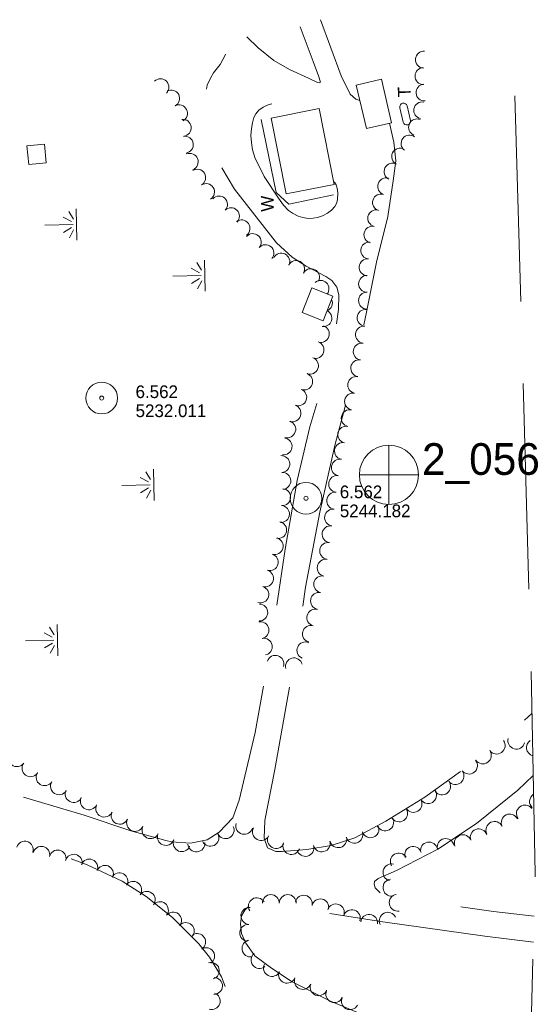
# Model space of a CAD drawing. Header units: feet. Extents: x 191259 to 192824, y 262512 to 264010.
# Tile 5 of 6: x 191900 to 192146, y 263409 to 263875. Entities that reach past the tile are written whole.
import ezdxf
from ezdxf.enums import TextEntityAlignment as Align

# ---------------------------------------------------------------- set-up
doc = ezdxf.new("R2010")
doc.units = ezdxf.units.FT
doc.header["$MEASUREMENT"] = 0
doc.linetypes.add('DGN Style 3', pattern=[136.13208, 97.2372, -38.89488])
doc.linetypes.add('DGN Style 6', pattern=[184.945154, 0.097237, -38.89488, 68.06604, -38.89488, 0.097237, -38.89488])
for name, color, linetype, lineweight in [('E_BLD', 251, 'Continuous', 13), ('E_BLD_Name', 231, 'Continuous', 0), ('E_DWY', 3, 'DGN Style 3', 0), ('E_LAND_Vegetation', 20, 'Continuous', 0), ('E_MAP_Limits', 20, 'DGN Style 3', 0), ('E_MAP_PassPoints', 43, 'Continuous', 0), ('E_MISCPROP_HvyLine', 251, 'Continuous', 13), ('E_MISCPROP_Railing', 43, 'Continuous', 0), ('E_WTR', 251, 'DGN Style 6', 0)]:
    doc.layers.add(name, color=color, linetype=linetype, lineweight=lineweight)
doc.styles.add('Style-IGR_FONT_0', font='IGR_FONT_0.shx')

# ---------------------------------------------------------------- blocks, each defined once
blk = doc.blocks.new('PP_3')
at = {"layer": 'E_MAP_PassPoints', "color": 43, "linetype": 'Continuous', "lineweight": 0}
for radius in [7.5, 0.96]:
    blk.add_circle((0, 0), radius, dxfattribs=at)
blk = doc.blocks.new('PHOTOC')
at = {"layer": 'E_MAP_Limits', "color": 3, "linetype": 'Continuous', "lineweight": 0}
for p, q in [((0.12, 14.06), (0.06, -13.8)), ((-13.79, 0.03), (14.12, 0.01))]:
    blk.add_line(p, q, dxfattribs=at)
blk.add_circle((0.17, 0.03), 14, dxfattribs=at)
blk = doc.blocks.new('WAL')
at = {"layer": 'E_MISCPROP_Railing', "color": 43, "linetype": 'Continuous', "lineweight": 0, "style": 'Style-IGR_FONT_0'}
blk.add_text('W', height=6, rotation=0.0001, dxfattribs=at).set_placement((-2.27, -0.34), align=Align.MIDDLE_LEFT)
blk = doc.blocks.new('MARSH')
at = {"layer": 'E_WTR', "color": 150, "linetype": 'Continuous', "lineweight": 0}
for p, q in [((0.03, 15.02), (0.03, 1.6)), ((-1.34, 2.37), (-3.54, 6.22)), ((1.46, 2.37), (3.66, 6.22)), ((-6.13, 3.53), (-2.44, 1.44)), ((6.25, 3.53), (2.56, 1.44)), ((-7.39, -0.05), (7.4, -0.05))]:
    blk.add_line(p, q, dxfattribs=at)
blk = doc.blocks.new('TK5')
at = {"layer": 'E_BLD', "color": 230, "linetype": 'Continuous', "lineweight": 0}
for p, q in [((8.74, 1.85), (1.64, 1.85)), ((1.73, -1.64), (8.76, -1.65))]:
    blk.add_line(p, q, dxfattribs=at)
for centre, start, end in [((1.75, 0.11), 93.5242, 269.5715), ((8.74, 0.1), 270.7061, 89.9567)]:
    blk.add_arc(centre, 1.75, start, end, dxfattribs=at)
blk = doc.blocks.new('TA')
at = {"layer": 'E_BLD_Name', "color": 230, "linetype": 'Continuous', "lineweight": 0, "style": 'Style-IGR_FONT_0'}
blk.add_text('T', height=6, rotation=0.0002, dxfattribs=at).set_placement((-1.95, 0.22), align=Align.MIDDLE_LEFT)

msp = doc.modelspace()

# ---------------------------------------------------------------- linework, layer by layer
at = {"layer": 'E_DWY', "color": 2, "linetype": 'DGN Style 3', "lineweight": 0, "flags": 128}
for points in [[(192042.02, 263874.87), (192051.69, 263848.24), (192055.94, 263839.6), (192058.75, 263837.33), (192060.59, 263836.63)], [(192007.14, 263866.71), (192012.42, 263861.53), (192019.94, 263855.6), (192027.3, 263851.24), (192036.21, 263847.23), (192040.57, 263845.11), (192041.37, 263845), (192041.94, 263845.25), (192041.03, 263848.32), (192038.54, 263855.16), (192032.31, 263871.49)], [(191971.45, 263486.09), (191980.38, 263485.37), (191988.3, 263486.99), (191994.05, 263490.54), (192000.46, 263497.33), (192003.53, 263505.74), (192011.07, 263537.7), (192019.32, 263583.76), (192025.17, 263624.43), (192030.87, 263657), (192036.93, 263682.3), (192042.53, 263700.64), (192048.06, 263721.54), (192050.52, 263737.78), (192050.59, 263744.7), (192049.62, 263748.35), (192047.32, 263751.47), (192044.56, 263753.35), (192035.17, 263758.3), (192028.61, 263762.55), (192021.2, 263769.28), (192001.2, 263794.65), (191993.53, 263807.67), (191988.49, 263820.17), (191987.08, 263829.89), (191987.17, 263838.59), (191988.4, 263843.84), (191989.83, 263847.15), (191991.35, 263849.68), (191994.48, 263853.75), (191996.96, 263858.35), (191997.02, 263858.54)], [(192048.17, 263798.23), (192048.67, 263797.96), (192049.42, 263796.73), (192049.92, 263795.21), (192050.22, 263792.98), (192050.08, 263789.67), (192049.51, 263787.9), (192048.7, 263786.45), (192047.24, 263784.72), (192045.32, 263783.35), (192042.98, 263782.15), (192040.6, 263781.35), (192038.51, 263781), (192036.2, 263780.83), (192033.62, 263781.25), (192031.42, 263781.98), (192028.67, 263783.34), (192026.89, 263784.66), (192024.5, 263787.16), (192022.04, 263790.46), (192015.28, 263800.73), (192013.04, 263805.22), (192011.12, 263809.21), (192009.81, 263813.25), (192009.3, 263816.76), (192009.03, 263820.09), (192009.29, 263823.48), (192009.71, 263826.05), (192010.48, 263828.53), (192011.33, 263830.27), (192012.86, 263832), (192014.83, 263833.51), (192017.25, 263834.65), (192019.52, 263835.23), (192022.83, 263835.64), (192025.17, 263835.61), (192027.97, 263835.01), (192030.17, 263834.28), (192032.54, 263833.22), (192035.58, 263831.73)], [(192074.62, 263825.91), (192076.66, 263816.88), (192077.57, 263808.09), (192076.37, 263798.69), (192073.78, 263781.84), (192068.52, 263760.18), (192063.67, 263736.58), (192056.68, 263703.09), (192048.7, 263673.45), (192041.71, 263641.94), (192034.92, 263606.49), (192029.89, 263573.21), (192020.38, 263520.31), (192015.58, 263496.13), (192015.26, 263487.81), (192016.92, 263483.24), (192020.88, 263481.44)], [(192020.88, 263481.44), (192023.76, 263481.41), (192035.45, 263482.35), (192047.04, 263484.24), (192058.18, 263487.86), (192072.84, 263495.82), (192091.4, 263507.2), (192116.4, 263525.15), (192133.06, 263538.94), (192142.02, 263546.65)], [(191769.04, 263537.87), (191775.7, 263535.32), (191788.47, 263531.16), (191807.06, 263527.6), (191835.8, 263522.77), (191870.65, 263515.83), (191899.74, 263507.61), (191930.13, 263498.7), (191952.28, 263491.27), (191968.8, 263486.67), (191971.45, 263486.09)], [(192142.63, 263517.45), (192135.32, 263510.53), (192115.86, 263494.66), (192097.52, 263482.48), (192078, 263472.51), (192069.21, 263468.72), (192067.57, 263467.31), (192067.44, 263465.93), (192067.89, 263464.2), (192070.2, 263461.83), (192071.8, 263460.9), (192092.73, 263457.31), (192123.87, 263453.14), (192143.04, 263450.81)], [(191857.51, 263301.28), (191857.67, 263302.78), (191833.83, 263305.97), (191838.22, 263344.13), (191839.07, 263346.13), (191840.67, 263347.35), (191843.11, 263347.9), (191899, 263341.62), (191912.94, 263339.96), (191921.25, 263339.78), (191929.9, 263340.53), (191937.02, 263341.86), (191946.12, 263345.47), (191953.85, 263349.38), (191963.84, 263354.42), (191971.24, 263358.74), (191980.06, 263364.98), (191987.06, 263371.78), (191991.47, 263379.19), (191995, 263388), (191997.84, 263399.1), (191998.66, 263408.36), (191997.86, 263414.64), (191995.15, 263422.21), (191989.45, 263431.53), (191984.35, 263437.81), (191971.96, 263450.29), (191959.54, 263460.11), (191948.13, 263467.36), (191931.49, 263475.11), (191915.16, 263481.26), (191895.15, 263487.18), (191864.24, 263495.52), (191842.29, 263500.2), (191825.09, 263503.3), (191811.2, 263504.53), (191796.34, 263505.06), (191781.7, 263504.87), (191774.88, 263503.57), (191770.25, 263501.81)], [(192142.7, 263438.5), (192119.73, 263441.47), (192071.47, 263448.26), (192030.11, 263454.52), (192014.84, 263456.36), (192010.07, 263456.14), (192007.7, 263455.21), (192006.08, 263453.67), (192004.56, 263451.05), (192004.14, 263447.17), (192004.61, 263442.69), (192006.59, 263438.1), (192010.92, 263432.11), (192018.79, 263426.21), (192028.5, 263419.81), (192046.73, 263410.6), (192083.38, 263395.49), (192107.87, 263381.44), (192140.63, 263363.6)]]:
    msp.add_lwpolyline(points, dxfattribs=at)
at = {"layer": 'E_LAND_Vegetation', "color": 94, "linetype": 'Continuous', "lineweight": 0}
for centre, radius, start, end in [((192090.91, 263855.99), 3.99, 85.1476, 265.1322), ((192090.69, 263848.18), 3.99, 89.3498, 269.3345), ((191966.23, 263842.94), 3.99, 314.1606, 134.1453), ((192091.17, 263840.4), 3.99, 94.1344, 274.1191), ((191971.32, 263837.62), 3.99, 297.7303, 117.715), ((192090.08, 263832), 3.99, 79.0024, 258.9871), ((191975.03, 263830.56), 3.99, 297.7303, 117.715), ((191976.81, 263823.75), 3.99, 275.9304, 95.9151), ((192087.65, 263823.97), 3.99, 67.4907, 247.4753), ((191977.77, 263815.75), 3.99, 278.3083, 98.293), ((192084.13, 263816.29), 3.99, 53.5333, 233.518), ((192079.65, 263810.13), 3.99, 63.1934, 243.1781), ((191980.09, 263807.66), 3.99, 291.8808, 111.8655), ((191983.62, 263800.15), 3.99, 301.8299, 121.8146), ((192076.05, 263803.02), 3.99, 63.1934, 243.1781), ((192073.02, 263796.04), 3.99, 72.4995, 252.4842), ((191987.82, 263793.37), 3.99, 301.8299, 121.8146), ((191993.96, 263787.48), 3.99, 316.694, 136.6787), ((192070.62, 263788.44), 3.99, 72.4995, 252.4842), ((191999.63, 263781.95), 3.99, 315.3313, 135.3159), ((192068.33, 263780.97), 3.99, 76.8336, 256.8183), ((192004.6, 263776.22), 3.99, 305.4677, 125.4524), ((192066.52, 263773.2), 3.99, 76.8336, 256.8183), ((192009.93, 263769.7), 3.99, 318.9544, 138.9391), ((192015.94, 263764.47), 3.99, 318.9544, 138.9391), ((192065.01, 263765.69), 3.99, 84.8588, 264.8435), ((192023.43, 263760.46), 3.99, 334.3206, 154.3053), ((192030.46, 263756.95), 3.99, 331.421, 151.4057), ((192064.3, 263757.75), 3.99, 84.8588, 264.8435), ((192037.46, 263753.13), 3.99, 331.421, 151.4057), ((192042, 263747.57), 3.99, 322.2081, 129.6081), ((192064.01, 263749.96), 3.99, 89.592, 269.5766), ((192043.6, 263740.91), 3.99, 292.9725, 23.8926), ((192063.95, 263741.99), 3.99, 89.592, 269.5766), ((192063.33, 263733.86), 3.99, 84.4308, 264.4155), ((192043.3, 263733.67), 3.99, 263.1255, 62.5377), ((192042.15, 263726.23), 3.99, 251.5874, 71.5721), ((192062.55, 263725.92), 3.99, 84.4308, 264.4155), ((192039.64, 263718.67), 3.99, 251.5874, 71.5721), ((192061.46, 263717.92), 3.99, 81.4296, 261.4143), ((192037, 263711.21), 3.99, 249.9024, 69.8871), ((192060.28, 263710.04), 3.99, 81.4296, 261.4143), ((192034.26, 263703.72), 3.99, 249.9024, 69.8871), ((192058.87, 263702.11), 3.99, 79.2292, 259.2139), ((192031.46, 263696.28), 3.99, 249.3638, 69.3485), ((192057.38, 263694.28), 3.99, 79.2292, 259.2139), ((192028.72, 263688.7), 3.99, 251.9642, 71.9489), ((192055.8, 263686.42), 3.99, 78.0795, 258.0642), ((192026.25, 263681.12), 3.99, 251.9642, 71.9489), ((192054.15, 263678.62), 3.99, 78.0795, 258.0642), ((192024.5, 263673), 3.99, 261.894, 81.8787), ((192052.59, 263670.86), 3.99, 79.4888, 259.4734), ((192023.44, 263664.69), 3.99, 273.3277, 93.3124), ((192051.13, 263663.02), 3.99, 79.4888, 259.4734), ((192023.9, 263656.73), 3.99, 273.3277, 93.3124), ((192049.82, 263655.3), 3.99, 83.205, 263.1897), ((192023.82, 263649.04), 3.99, 266.1074, 86.0921), ((192048.88, 263647.38), 3.99, 83.205, 263.1897), ((192023.28, 263641.08), 3.99, 266.1074, 86.0921), ((192047.91, 263639.41), 3.99, 81.5788, 261.5635), ((192021.94, 263633.54), 3.99, 257.8705, 77.8552), ((192046.74, 263631.52), 3.99, 81.5788, 261.5635), ((192020.26, 263625.91), 3.99, 253.6236, 73.6083), ((192045.57, 263623.64), 3.99, 81.5788, 261.5635), ((192018.01, 263618.26), 3.99, 253.6236, 73.6083), ((192044.38, 263615.65), 3.99, 78.6183, 258.603), ((192015.75, 263610.62), 3.99, 253.487, 73.4717), ((192042.8, 263607.83), 3.99, 78.6183, 258.603), ((192013.48, 263602.98), 3.99, 253.487, 73.4717), ((192041.23, 263600.02), 3.99, 78.6183, 258.603), ((192013.02, 263594.51), 3.99, 268.16, 88.1447), ((192039.49, 263592.1), 3.99, 74.8915, 254.8761), ((192013.56, 263586.13), 3.99, 281.2476, 101.2323), ((192037.41, 263584.41), 3.99, 74.8915, 254.8761), ((192015.11, 263578.31), 3.99, 281.2476, 101.2323), ((192034.83, 263576.56), 3.99, 66.3897, 246.3743), ((192020.63, 263570.25), 3.99, 341.4842, 161.4688), ((192029.41, 263569.03), 3.99, 14.0666, 194.0512), ((192125.33, 263531.59), 4.03, 215.403, 35.3876), ((192134.68, 263533.89), 4.03, 164.6308, 344.6155), ((192143.46, 263530.66), 4.03, 123.7556, 255.2262), ((191898.27, 263525.62), 4.03, 143.6107, 323.5954), ((192118.76, 263526.93), 4.03, 215.403, 35.3876), ((191904.75, 263520.85), 4.03, 143.6107, 323.5954), ((192112.2, 263522.11), 4.03, 217.851, 37.8357), ((191911.42, 263516.62), 4.03, 147.7988, 327.7835), ((192105.85, 263517.18), 4.03, 217.851, 37.8357), ((191918.23, 263512.33), 4.03, 147.7988, 327.7835), ((192099.49, 263512.24), 4.03, 217.851, 37.8357), ((191925.2, 263508.66), 4.03, 152.4808, 332.4655), ((192092.84, 263508.15), 4.03, 211.1837, 31.1683), ((191932.38, 263505.2), 4.03, 154.6938, 334.6785), ((192085.96, 263503.99), 4.03, 211.1837, 31.1683), ((192144.91, 263505.1), 4.01, 121.3755, 227.6974), ((191939.66, 263501.76), 4.03, 154.6938, 334.6785), ((191946.94, 263498.39), 4.03, 155.1951, 335.1798), ((192079.16, 263499.52), 4.03, 213.4412, 33.4259), ((192138.72, 263499.41), 4.01, 35.9461, 215.9308), ((191954.25, 263494.99), 4.03, 154.888, 334.8727), ((192072.58, 263495.27), 4.03, 207.7265, 27.7112), ((192124.29, 263491.63), 4.01, 25.5341, 205.5187), ((192131.53, 263495.15), 4.01, 26.1957, 206.1804), ((191961.54, 263491.57), 4.03, 154.888, 334.8727), ((191997.04, 263491.57), 4.03, 206.0693, 26.054), ((192005.91, 263493.6), 4.03, 164.516, 344.5007), ((192013.86, 263490.69), 4.03, 152.0574, 332.0421), ((192057.98, 263489.42), 4.03, 198.6533, 18.638), ((192065.61, 263492), 4.03, 198.6533, 18.638), ((192116.86, 263488.13), 4.01, 20.1806, 200.1653), ((191902.05, 263482.33), 3.98, 342.3576, 162.3422), ((191968.78, 263488.37), 4.03, 158.56, 338.5447), ((191976.27, 263485.43), 4.03, 158.56, 338.5447), ((191989.81, 263487.94), 4.03, 207.0715, 27.0562), ((192020.97, 263486.92), 4.03, 152.0574, 332.0421), ((192042.56, 263485.29), 4.03, 195.2763, 15.261), ((192050.4, 263487.31), 4.03, 194.1563, 14.141), ((192093.33, 263481.92), 4.01, 11.4825, 191.4671), ((192101.22, 263483.54), 4.01, 12.1686, 192.1533), ((192109.33, 263485.37), 4.01, 20.1806, 200.1653), ((191909.83, 263479.89), 3.98, 347.4936, 167.4783), ((191917.6, 263478.16), 3.98, 347.4936, 167.4783), ((191983.2, 263485.29), 4.03, 184.9539, 4.9386), ((192028.2, 263484.07), 4.03, 159.3627, 339.3473), ((192034.79, 263483.17), 4.03, 195.2763, 15.261), ((192085.83, 263479.85), 4.01, 17.77, 197.7547), ((191925.18, 263476.16), 3.98, 344.1284, 164.1131), ((191932.58, 263473.88), 3.98, 338.135, 158.1197), ((192079.03, 263476.7), 4.01, 30.7034, 210.688), ((191939.98, 263470.92), 3.98, 338.135, 158.1197), ((192075.59, 263471.6), 4.01, 76.4025, 256.3872), ((191946.82, 263467.38), 3.98, 331.2385, 151.2232), ((191953.34, 263463.32), 3.98, 323.6964, 143.6811), ((192075.54, 263464.39), 4.01, 95.9234, 275.908), ((191959.76, 263458.6), 3.98, 323.6964, 143.6811), ((192011.86, 263455.55), 4.01, 31.6375, 211.6221), ((192018.46, 263457.04), 4.01, 0.0698, 180.0545), ((192026.48, 263457.05), 4.01, 0.0698, 180.0545), ((192034.04, 263456.76), 4.01, 347.4936, 167.4783), ((192041.87, 263455.03), 4.01, 347.4936, 167.4783), ((192078.5, 263457.24), 4.01, 100.1615, 280.1462), ((191965.99, 263453.75), 3.98, 321.9356, 141.9203), ((192008.33, 263450.99), 4.01, 85.9671, 265.9518), ((192049.2, 263452.64), 4.01, 339.3628, 159.3475), ((192056.81, 263449.88), 4.01, 341.4076, 161.3923), ((191972.22, 263448.82), 3.98, 321.4541, 141.4388), ((192064.97, 263447.7), 4.01, 353.9884, 173.9731), ((192073.81, 263448.69), 4.01, 26.1538, 206.1385), ((191978.23, 263443.85), 3.98, 316.7162, 136.7008), ((192007.77, 263442.99), 4.01, 85.9671, 265.9518), ((191983.59, 263438.7), 3.98, 302.494, 122.4786), ((192008.83, 263435.59), 4.01, 100.0833, 280.0679), ((191987.87, 263431.98), 3.98, 302.494, 122.4786), ((192013.09, 263430.14), 4.01, 128.9187, 308.9034), ((191990.11, 263424.98), 3.98, 286.3961, 106.3807), ((192019.03, 263426.39), 4.01, 152.9055, 332.8902), ((191991.6, 263417.87), 3.98, 268.9501, 88.9347), ((192026.16, 263423.19), 4.01, 158.3758, 338.3605), ((192033.62, 263420.23), 4.01, 158.3758, 338.3605), ((192041.08, 263417.27), 4.01, 158.3758, 338.3605), ((191990.52, 263410.71), 3.98, 251.5903, 71.575), ((192048.5, 263413.99), 4.01, 155.8604, 335.8451), ((192055.91, 263410.65), 4.01, 152.944, 332.9286)]:
    msp.add_arc(centre, radius, start, end, dxfattribs=at)
at = {"layer": 'E_MAP_Limits', "color": 3, "linetype": 'DGN Style 3', "lineweight": 0, "flags": 128}
msp.add_lwpolyline([(192072.96, 262931.52), (192090.95, 262988.85), (192113.68, 263100.03), (192132.2, 263241.35), (192140.23, 263348.96), (192143.6, 263471.02), (192141.21, 263585.22), (192133.55, 263854.72)], dxfattribs=at)
at = {"layer": 'E_MISCPROP_HvyLine', "color": 230, "linetype": 'Continuous', "lineweight": 13, "flags": 128}
for points in [[(192063.69, 263823.36), (192058.88, 263843.97), (192070.77, 263846.75), (192075.58, 263826.14)], [(192018.63, 263828.35), (192025.78, 263792.43), (192048.43, 263796.94), (192041.28, 263832.86)], [(191912.19, 263807.17), (191903.97, 263806.32), (191903.05, 263815.18), (191911.27, 263816.04)], [(192043.25, 263732.44), (192047.85, 263744.06), (192037.91, 263747.98), (192033.32, 263736.36)]]:
    msp.add_lwpolyline(points, close=True, dxfattribs=at)
at = {"layer": 'E_MISCPROP_Railing', "color": 43, "linetype": 'Continuous', "lineweight": 13, "flags": 128}
msp.add_lwpolyline([(192048.06, 263792), (192026.99, 263787.62), (192020.94, 263793.16), (192013.94, 263827.59)], dxfattribs=at)

# ---------------------------------------------------------------- block references
at = {"layer": 'E_BLD', "color": 230, "linetype": 'Continuous', "lineweight": 0, "xscale": 1.000001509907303, "yscale": 1.000001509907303, "zscale": 1.000001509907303, "rotation": 102.995656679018}
msp.add_blockref('TK5', (192083.31, 263825.15), dxfattribs=at)
at = {"layer": 'E_BLD_Name', "color": 230, "linetype": 'Continuous', "lineweight": 0, "xscale": 0.9999991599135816, "yscale": 0.9999991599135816, "zscale": 0.9999991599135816, "rotation": 91.5225681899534}
msp.add_blockref('TA', (192081.82, 263840.14), dxfattribs=at)
at = {"layer": 'E_MAP_Limits', "color": 3, "linetype": 'Continuous', "lineweight": 0, "xscale": 1.00000025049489, "yscale": 1.00000025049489, "zscale": 1.00000025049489, "rotation": 0.04055431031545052}
msp.add_blockref('PHOTOC', (192074.18, 263659.58), dxfattribs=at)
at = {"layer": 'E_MAP_PassPoints', "color": 43, "linetype": 'Continuous', "lineweight": 0, "xscale": 1.00000025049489, "yscale": 1.00000025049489, "zscale": 1.00000025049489, "rotation": 0.04055431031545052}
for p in [(191938.45, 263695.89), (192035.1, 263648.53)]:
    msp.add_blockref('PP_3', p, dxfattribs=at)
at = {"layer": 'E_MISCPROP_Railing', "color": 43, "linetype": 'Continuous', "lineweight": 0, "xscale": 1.000000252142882, "yscale": 1.000000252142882, "zscale": 1.000000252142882, "rotation": 91.2855726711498}
msp.add_blockref('WAL', (192016.5, 263786.33), dxfattribs=at)
at = {"layer": 'E_WTR', "color": 150, "linetype": 'Continuous', "lineweight": 0, "xscale": 1.000000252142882, "yscale": 1.000000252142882, "zscale": 1.000000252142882, "rotation": 91.2855726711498}
for p in [(191926.5, 263777.95), (191987.12, 263753.81), (191962.98, 263654.81), (191917.42, 263581.42)]:
    msp.add_blockref('MARSH', p, dxfattribs=at)

# ---------------------------------------------------------------- texts
at = {"layer": 'E_MAP_Limits', "color": 3, "linetype": 'Continuous', "lineweight": 0, "style": 'Style-IGR_FONT_0'}
msp.add_text('2_056', height=15, rotation=0.0407, dxfattribs=at).set_placement((192090.01, 263659.56))
at = {"layer": 'E_MAP_PassPoints', "color": 43, "linetype": 'Continuous', "lineweight": 0, "style": 'Style-IGR_FONT_0'}
for s, p in [('6.562', (191954.45, 263695.9)), ('5232.011', (191954.46, 263686.9)), ('6.562', (192051.1, 263648.54)), ('5244.182', (192051.11, 263639.54))]:
    msp.add_text(s, height=6, rotation=0.0407, dxfattribs=at).set_placement(p)

doc.saveas('drawing.dxf')
